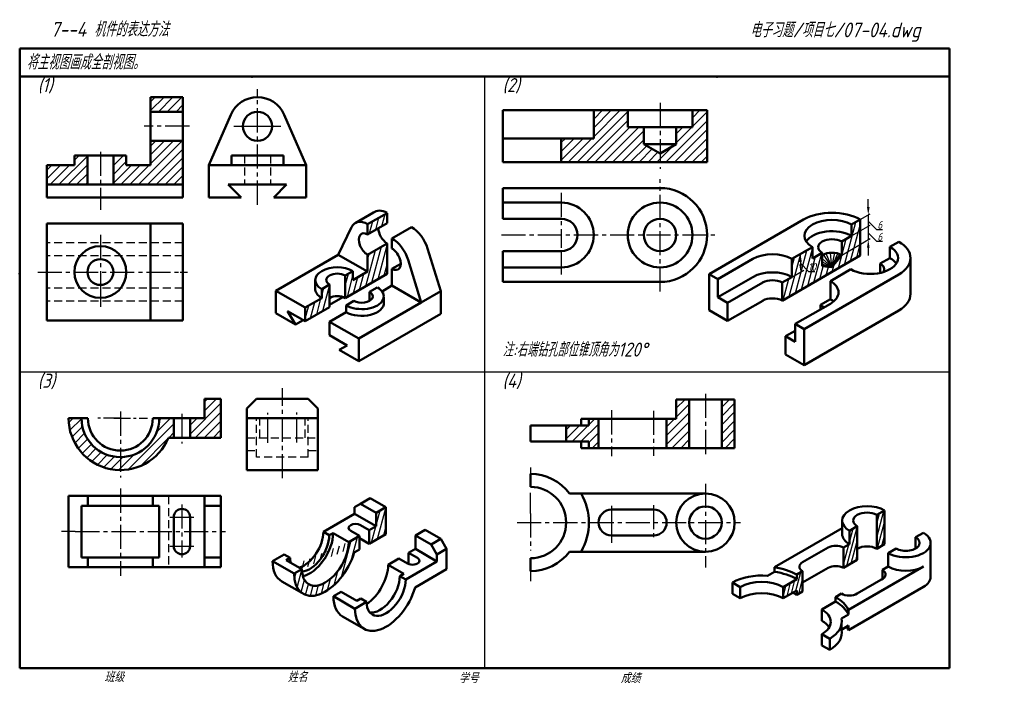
# Model space of a CAD drawing. Header units: millimetres. Extents: x 79 to 428, y 66 to 302.
import ezdxf

# ---------------------------------------------------------------- set-up
doc = ezdxf.new("R2010")
doc.units = ezdxf.units.MM
doc.header["$LTSCALE"] = 0.9
doc.linetypes.add('CENTER2', pattern=[28.575, 19.05, -3.175, 3.175, -3.175])
doc.linetypes.add('DASHED2', pattern=[9.525, 6.35, -3.175])
for name, color, linetype in [('剖面线层', 7, 'Continuous'), ('尺寸层', 221, 'Continuous'), ('细实线层', 7, 'Continuous')]:
    doc.layers.add(name, color=color, linetype=linetype)
for name, color, linetype, lineweight in [('文字层', 227, 'Continuous', 20), ('点画线层', 3, 'CENTER2', 25), ('答案层', 1, 'Continuous', 25), ('粗实线层', 7, 'Continuous', 50), ('虚线层', 2, 'DASHED2', 25)]:
    doc.layers.add(name, color=color, linetype=linetype, lineweight=lineweight)
doc.styles.add('工程字体（斜）', font='gbeitc.shx', dxfattribs={"bigfont": 'gbcbig.shx'})
doc.styles.add('工程斜体', font='gbeitc.shx', dxfattribs={"bigfont": 'gbcbig.shx'})

msp = doc.modelspace()

# ---------------------------------------------------------------- hatches: boundary and pattern name
at = {"layer": '剖面线层', "ltscale": 0.5}
h = msp.add_hatch(dxfattribs=at)
h.set_pattern_fill('ANSI31', scale=0.56, angle=30, style=0)
h.set_pattern_definition([(75, (39.8552, 36.2009), (-1.717416, 0.46018), [])])
h.paths.add_polyline_path([(188.9, 200.2), (188.9, 208.2), (186.13, 206.6), (186.13, 203.4), (180.24, 200), (180.24, 195.2)])
h.paths.add_polyline_path([(209.33, 212), (209.33, 222.8), (202.41, 218.8), (202.41, 212.8), (197.21, 209.8), (197.21, 213), (194.44, 211.4), (194.44, 203.4)])
h.paths.add_polyline_path([(209.33, 230), (209.33, 233.6), (202.41, 229.6), (202.41, 226)])
h = msp.add_hatch(dxfattribs=at)
h.set_pattern_fill('ANSI31', scale=0.56, angle=30, style=0)
h.set_pattern_definition([(75, (71.4685, 35.9175), (-1.717416, 0.46018), [])])
h.paths.add_polyline_path([(374.17, 225.47), (377.29, 227.27), (377.29, 231.27), (374.17, 229.47)])
h.paths.add_polyline_path([(374.17, 225.47), (370.71, 223.47), (370.71, 218.67), (377.29, 222.47), (377.29, 227.27)])
h.paths.add_polyline_path([(377.29, 218.47), (377.29, 222.47), (370.71, 218.67), (367.24, 214.36), (363.78, 214.67), (363.78, 219.47), (360.32, 217.47), (360.32, 221.47), (353.04, 217.27), (353.04, 210.87), (349.58, 208.87), (349.58, 202.47)])
h.paths.add_polyline_path([(358.5, 216.55), (361.88, 216.55), (361.88, 212.35), (358.5, 212.35)], flags=24)
h = msp.add_hatch(dxfattribs=at)
h.set_pattern_fill('ANSI31', scale=0.56, angle=30, style=0)
h.set_pattern_definition([(75, (46.1718, 16.1629), (-1.717416, 0.46018), [])])
edge = h.paths.add_edge_path()
edge.add_ellipse((187.39, 111.97), major_axis=(-5.88, -10.18), ratio=0.57735, start_angle=315, end_angle=495, ccw=False)
edge.add_line((179.08, 107.17), (176.31, 105.57))
edge.add_ellipse((187.39, 111.97), major_axis=(-7.84, -13.58), ratio=0.57735, start_angle=315, end_angle=472.9757)
edge.add_line((197.67, 113.1), (199.52, 114.17))
edge.add_line((199.52, 114.17), (199.52, 118.97))
edge.add_line((199.52, 118.97), (195.71, 116.77))
h.paths.add_polyline_path([(202.98, 120.97), (202.98, 116.17), (208.87, 119.57), (208.87, 129.17), (205.41, 127.17), (205.41, 122.37)])
h = msp.add_hatch(dxfattribs=at)
h.set_pattern_fill('ANSI31', scale=0.4, angle=30, style=0)
h.set_pattern_definition([(75, (79.6791, 16.2358), (-1.226726, 0.3287), [])])
h.paths.add_polyline_path([(356.84, 106.39), (354.76, 105.19), (354.76, 103.59), (349.91, 100.79), (349.91, 96.79), (354.76, 99.59), (354.76, 97.99), (356.84, 99.19)])
h.paths.add_polyline_path([(385.94, 127.99), (383.16, 126.39), (383.16, 114.39), (385.94, 115.99)])
h.paths.add_polyline_path([(376.24, 122.39), (373.47, 120.79), (373.47, 108.79), (376.24, 110.39)])
h.paths.add_polyline_path([(373.47, 115.99), (371.39, 114.79), (371.39, 107.59), (373.47, 108.79)])
at = {"layer": '答案层', "ltscale": 0.35}
h = msp.add_hatch(dxfattribs=at)
h.set_pattern_fill('ANSI31', color=6, scale=0.7, style=0)
h.paths.add_polyline_path([(102.95, 254.04), (98.35, 254.04), (98.35, 250.59), (88.57, 250.59), (88.57, 243.69), (102.95, 243.69)])
h.paths.add_polyline_path([(136.87, 259.22), (125.37, 259.22), (125.37, 250.59), (116.75, 250.59), (116.75, 254.04), (112.15, 254.04), (112.15, 243.69), (136.87, 243.69)])
h.paths.add_polyline_path([(136.87, 274.74), (125.37, 274.74), (125.37, 269.57), (136.87, 269.57)])
h = msp.add_hatch(dxfattribs=at)
h.set_pattern_fill('ANSI31', color=6, scale=0.7, style=0)
h.paths.add_polyline_path([(300.48, 258.06), (300.48, 264.06), (294.73, 264.06), (294.73, 270.06), (282.66, 270.06), (282.66, 260.06), (271.16, 260.06), (271.16, 251.66), (306.23, 251.66), (306.23, 254.74)])
h.paths.add_polyline_path([(322.91, 270.06), (317.73, 270.06), (317.73, 264.06), (311.98, 264.06), (311.98, 258.06), (306.23, 254.74), (306.23, 251.66), (322.91, 251.66)])
h = msp.add_hatch(dxfattribs=at)
h.set_pattern_fill('ANSI31', color=6, scale=0.7, style=0)
h.paths.add_polyline_path([(114.65, 146.92, -0.414214), (100.85, 160.72), (96.25, 160.72, 0.414214), (114.65, 142.32)])
h.paths.add_polyline_path([(131.71, 153.82), (133.63, 153.82), (133.63, 160.72), (128.45, 160.72, -0.414214), (114.65, 146.92), (114.65, 142.32, 0.305615)])
h.paths.add_polyline_path([(150.3, 167.62), (144.55, 167.62), (144.55, 160.72), (139.38, 160.72), (139.38, 153.82), (150.3, 153.82)])
h = msp.add_hatch(dxfattribs=at)
h.set_pattern_fill('ANSI31', color=6, scale=0.7, style=0)
h.paths.add_polyline_path([(284.4, 160.48), (280.95, 160.48), (280.95, 158.18), (278.17, 158.18), (272.9, 158.18), (272.9, 152.43), (278.17, 152.43), (280.95, 152.43), (280.95, 150.13), (284.4, 150.13)])
h.paths.add_polyline_path([(316.6, 167.38), (312, 167.38), (312, 160.48), (308.55, 160.48), (308.55, 150.13), (316.6, 150.13)])
h.paths.add_polyline_path([(332.7, 167.38), (328.1, 167.38), (328.1, 150.13), (332.7, 150.13)])

# ---------------------------------------------------------------- linework, layer by layer
at = {"layer": '尺寸层', "color": 7, "ltscale": 0.5}
for p, q in [((380.13, 235.71), (380.13, 238.51)), ((377.29, 231.27), (380.82, 233.31)), ((380.13, 232.91), (380.13, 224.11)), ((380.13, 230.75), (383.01, 227.73)), ((374.17, 225.47), (380.82, 229.31)), ((383.01, 227.73), (385.15, 227.73)), ((370.71, 218.67), (380.82, 224.51)), ((380.13, 226.56), (383.01, 223.55)), ((380.13, 221.31), (380.13, 218.51)), ((383.01, 223.55), (385.15, 223.55)), ((353.04, 210.87), (357.28, 213.32)), ((356.09, 216.23), (356.09, 215.43)), ((356.09, 215.83), (358.96, 212.82)), ((358.96, 212.82), (361.11, 212.82))]:
    msp.add_line(p, q, dxfattribs=at)
for points in [[(379.66, 235.71), (380.6, 235.71), (380.13, 232.91)], [(379.66, 221.31), (380.6, 221.31), (380.13, 224.11)], [(355.62, 216.23), (356.55, 216.23), (356.09, 219.03)], [(355.62, 215.43), (356.55, 215.43), (356.09, 212.63)]]:
    msp.add_solid(points, dxfattribs=at)
at = {"layer": '点画线层', "color": 7, "ltscale": 0.5}
for p, q in [((163.32, 236.51), (163.32, 277.53)), ((139.16, 264.39), (123.08, 264.39)), ((107.55, 255.36), (107.55, 234.76)), ((306.23, 205.72), (306.23, 245.67)), ((271.16, 240.75), (271.16, 221.27)), ((107.55, 225.79), (107.55, 206.42)), ((249.93, 225.79), (326.13, 225.79)), ((85.31, 212.64), (135.86, 212.64)), ((172.15, 139.44), (172.15, 171.43)), ((114.65, 163.09), (114.65, 139.67)), ((136.5, 162.33), (136.5, 151.7)), ((166.98, 152.01), (166.98, 162.63)), ((177.33, 152.09), (177.33, 162.76)), ((260.25, 143.28), (260.25, 136.33)), ((322.35, 137.44), (322.35, 107.71)), ((114.65, 135.74), (114.65, 104.72)), ((136.5, 130.13), (136.5, 111.29)), ((303.95, 129.87), (303.95, 117.12)), ((260.25, 126.9), (260.25, 113.73)), ((132.2, 125.64), (141.07, 125.64)), ((255.48, 123.68), (334.72, 123.68)), ((98.66, 120.47), (151.92, 120.47)), ((132.17, 115.29), (141.58, 115.29)), ((260.25, 111.03), (260.25, 102.85))]:
    msp.add_line(p, q, dxfattribs=at)
at = {"layer": '点画线层', "color": 1, "ltscale": 0.5}
for p, q in [((306.23, 272.72), (306.23, 249.28)), ((322.35, 169.41), (322.35, 147.95)), ((289, 163.58), (289, 147.2)), ((303.95, 163.39), (303.95, 147.42))]:
    msp.add_line(p, q, dxfattribs=at)
at = {"layer": '点画线层', "color": 7}
for p, q in [((271.16, 220.04), (271.16, 211.74)), ((135.86, 212.64), (138.52, 212.64)), ((107.55, 206.42), (107.55, 200.27)), ((260.25, 126.9), (260.25, 134.18)), ((98.66, 120.47), (93.71, 120.47))]:
    msp.add_line(p, q, dxfattribs=at)
at = {"layer": '点画线层', "color": 7, "ltscale": 0.35}
for p, q in [((114.65, 160.72), (106.11, 160.72)), ((112.28, 160.72), (124.25, 160.72))]:
    msp.add_line(p, q, dxfattribs=at)
at = {"layer": '点画线层', "color": 7, "ltscale": 0.35, "const_width": 0.25}
msp.add_lwpolyline([(380.01, 228.91, 1), (380.26, 228.91, 1)], format="xyb", close=True, dxfattribs=at)
at = {"layer": '答案层', "lineweight": 50, "ltscale": 0.35}
for p, q in [((136.87, 274.74), (125.37, 274.74)), ((125.37, 274.74), (125.37, 250.59)), ((136.87, 239.09), (136.87, 274.74)), ((125.37, 269.57), (136.87, 269.57)), ((282.66, 270.06), (250.46, 270.06)), ((250.46, 270.06), (250.46, 251.66)), ((282.66, 270.06), (282.66, 260.06)), ((322.91, 270.06), (282.66, 270.06)), ((294.73, 270.06), (294.73, 264.06)), ((317.73, 270.06), (317.73, 264.06)), ((322.91, 251.66), (322.91, 270.06)), ((317.73, 264.06), (294.73, 264.06)), ((300.48, 264.06), (300.48, 258.06)), ((311.98, 258.06), (311.98, 264.06)), ((125.37, 259.22), (136.87, 259.22)), ((271.16, 260.06), (250.46, 260.06)), ((282.66, 260.06), (271.16, 260.06)), ((271.16, 260.06), (271.16, 251.66)), ((311.98, 258.06), (300.48, 258.06)), ((300.48, 258.06), (306.23, 254.74)), ((306.23, 254.74), (311.98, 258.06)), ((116.75, 254.04), (98.35, 254.04)), ((98.35, 254.04), (98.35, 250.59)), ((102.95, 254.04), (102.95, 243.69)), ((112.15, 254.04), (112.15, 243.69)), ((116.75, 250.59), (116.75, 254.04)), ((250.46, 251.66), (322.91, 251.66)), ((88.57, 250.59), (88.57, 239.09)), ((98.35, 250.59), (88.57, 250.59)), ((125.37, 250.59), (116.75, 250.59)), ((88.57, 243.69), (136.87, 243.69)), ((88.57, 239.09), (136.87, 239.09)), ((144.55, 160.72), (144.55, 167.62)), ((144.55, 167.62), (150.3, 167.62)), ((150.3, 167.62), (150.3, 153.82)), ((332.7, 167.38), (312, 167.38)), ((312, 167.38), (312, 160.48)), ((316.6, 167.38), (316.6, 150.13)), ((328.1, 167.38), (328.1, 150.13)), ((332.7, 150.13), (332.7, 167.38)), ((103.15, 160.72), (96.25, 160.72)), ((126.15, 160.72), (144.55, 160.72)), ((133.63, 160.72), (133.63, 153.82)), ((139.38, 160.72), (139.38, 153.82)), ((272.9, 158.18), (260.25, 158.18)), ((260.25, 158.18), (260.25, 152.43)), ((272.9, 158.18), (272.9, 152.43)), ((278.17, 158.18), (272.9, 158.18)), ((312, 160.48), (278.17, 160.48)), ((278.17, 160.48), (278.17, 158.18)), ((280.95, 158.18), (278.17, 158.18)), ((280.95, 160.48), (280.95, 158.18)), ((284.4, 160.48), (284.4, 150.13)), ((308.55, 160.48), (308.55, 150.13)), ((150.3, 153.82), (131.71, 153.82)), ((260.25, 152.43), (278.17, 152.43)), ((278.17, 152.43), (278.17, 150.13)), ((280.95, 152.43), (278.17, 152.43)), ((280.95, 150.13), (280.95, 152.43)), ((278.17, 150.13), (332.7, 150.13))]:
    msp.add_line(p, q, dxfattribs=at)
for radius, end in [(18.4, 337.9757), (13.8, 0), (11.5, 0)]:
    msp.add_arc((114.65, 160.72), radius, 180, end, dxfattribs=at)
at = {"layer": '粗实线层', "color": 7, "ltscale": 0.5}
for p, q in [((408.91, 292.03), (78.91, 292.03)), ((78.91, 292.03), (78.91, 72.03)), ((408.91, 282.03), (408.91, 292.03)), ((238.88, 282.03), (78.91, 282.03)), ((408.91, 282.03), (238.88, 282.03)), ((408.91, 72.03), (408.91, 282.03)), ((146.07, 250.59), (153.82, 268.5)), ((180.57, 250.59), (172.82, 268.5)), ((78.91, 258.9), (78.91, 248.9)), ((154.12, 254.04), (172.52, 254.04)), ((154.12, 254.04), (154.12, 250.59)), ((172.52, 254.04), (172.52, 250.59)), ((146.07, 239.09), (146.07, 250.59)), ((146.07, 250.59), (180.57, 250.59)), ((180.57, 250.59), (180.57, 239.09)), ((152.97, 243.69), (157.57, 239.09)), ((173.67, 243.69), (152.97, 243.69)), ((173.67, 243.69), (169.07, 239.09)), ((250.46, 242.46), (306.23, 242.46)), ((250.46, 242.46), (250.46, 231.54)), ((146.07, 239.09), (157.57, 239.09)), ((180.57, 239.09), (169.07, 239.09)), ((271.16, 237.29), (250.46, 237.29)), ((204.48, 233.72), (198.01, 230.04)), ((202.41, 229.6), (209.33, 233.6)), ((209.33, 230), (209.33, 233.6)), ((271.16, 231.54), (250.46, 231.54)), ((323.6, 211.87), (357.2, 231.27)), ((377.29, 231.27), (374.17, 229.47)), ((377.29, 231.27), (374.17, 229.47)), ((377.29, 218.47), (377.29, 231.27)), ((88.57, 229.89), (136.87, 229.89)), ((88.57, 229.89), (88.57, 195.39)), ((125.37, 229.89), (125.37, 195.39)), ((136.87, 195.39), (136.87, 229.89)), ((192.01, 218.8), (196.68, 228.56)), ((202.41, 226), (209.33, 230)), ((202.41, 226), (202.41, 229.6)), ((211.05, 224.6), (217.98, 228.6)), ((374.17, 229.47), (374.17, 225.47)), ((211.05, 221), (211.05, 224.6)), ((374.17, 225.47), (370.71, 223.47)), ((202.41, 218.8), (209.33, 222.8)), ((209.33, 222.8), (209.33, 212)), ((228.37, 205.8), (223.7, 220.96)), ((360.32, 221.47), (353.04, 217.27)), ((360.32, 221.47), (357.2, 219.67)), ((360.32, 217.47), (360.32, 221.47)), ((370.71, 223.47), (370.71, 218.67)), ((387.83, 221.61), (390.94, 223.41)), ((387.83, 221.61), (387.83, 217.61)), ((192.01, 218.8), (169.84, 206)), ((192.01, 218.8), (202.41, 212.8)), ((202.41, 212.8), (202.41, 218.8)), ((221.45, 201.8), (216.78, 216.96)), ((250.46, 220.04), (250.46, 209.11)), ((271.16, 220.04), (250.46, 220.04)), ((326.71, 210.07), (339.18, 217.27)), ((377.29, 218.47), (349.58, 202.47)), ((353.04, 217.27), (353.04, 210.87)), ((363.78, 219.47), (360.32, 217.47)), ((363.78, 219.47), (363.78, 214.67)), ((367.24, 214.36), (370.71, 218.67)), ((384.36, 215.61), (387.83, 217.61)), ((395.1, 217.7), (395.1, 204.69)), ((211.05, 207.8), (211.05, 213.8)), ((271.16, 214.29), (250.46, 214.29)), ((367.24, 214.36), (363.78, 214.67)), ((366.68, 209.4), (373.97, 213.61)), ((384.36, 215.61), (384.36, 212.32)), ((183.84, 206.84), (183.83, 209.79)), ((197.21, 213), (194.44, 211.4)), ((209.33, 212), (194.44, 203.4)), ((194.44, 211.4), (194.44, 203.4)), ((197.21, 209.8), (197.21, 213)), ((202.41, 212.8), (197.21, 209.8)), ((326.71, 210.07), (323.6, 211.87)), ((323.6, 211.87), (323.6, 199.07)), ((326.71, 203.67), (339.18, 210.87)), ((326.71, 210.07), (326.71, 203.67)), ((353.04, 210.87), (349.58, 208.87)), ((357.34, 192.41), (390.94, 211.81)), ((188.9, 208.2), (186.13, 206.6)), ((186.13, 206.6), (186.13, 203.4)), ((188.9, 208.2), (188.9, 200.2)), ((205.86, 207.2), (203.09, 205.6)), ((207.53, 205.77), (211.05, 207.8)), ((211.05, 207.8), (221.45, 201.8)), ((250.46, 209.11), (306.23, 209.11)), ((330.18, 201.67), (342.65, 208.87)), ((349.58, 208.87), (349.58, 202.47)), ((366.68, 209.4), (366.68, 203)), ((169.84, 198), (169.84, 206)), ((169.84, 206), (180.24, 200)), ((180.24, 200), (186.13, 203.4)), ((188.9, 201), (193.66, 203.75)), ((203.09, 205.6), (203.09, 202.4)), ((208.15, 201.8), (208.15, 203.81)), ((221.45, 201.8), (228.37, 205.8)), ((228.37, 197.8), (228.37, 205.8)), ((330.18, 201.67), (326.71, 203.67)), ((366.68, 203), (363.21, 201)), ((188.9, 200.2), (180.24, 195.2)), ((180.24, 200), (180.24, 195.2)), ((197.54, 202.4), (194.77, 200.8)), ((194.77, 198.4), (194.77, 200.8)), ((199.28, 189), (221.45, 201.8)), ((330.18, 195.27), (342.65, 202.47)), ((330.18, 201.67), (330.18, 195.27)), ((354.22, 194.21), (366.68, 201.38)), ((363.21, 201), (363.21, 199.38)), ((169.84, 198), (176.77, 194)), ((180.24, 195.2), (174, 198.8)), ((176.77, 194), (174, 198.8)), ((188.88, 195), (194.77, 198.4)), ((188.88, 195), (194.77, 198.4)), ((228.37, 197.8), (199.28, 181)), ((323.6, 199.07), (330.18, 195.27)), ((357.34, 179.59), (390.94, 198.99)), ((88.57, 195.39), (136.87, 195.39)), ((176.77, 194), (179.54, 195.6)), ((199.28, 189), (188.88, 195)), ((188.88, 195), (188.88, 190.2)), ((354.22, 187.81), (354.22, 194.21)), ((354.22, 194.21), (357.34, 192.41)), ((357.34, 192.41), (357.34, 179.59)), ((188.88, 190.2), (195.12, 186.6)), ((199.28, 181), (199.28, 189)), ((350.76, 189.81), (354.22, 191.81)), ((350.76, 183.41), (350.76, 189.81)), ((350.76, 189.81), (354.22, 187.81)), ((192.35, 185), (195.12, 186.6)), ((199.28, 181), (192.35, 185)), ((357.34, 179.59), (350.76, 183.39)), ((159.5, 164.17), (162.95, 167.62)), ((181.35, 167.62), (162.95, 167.62)), ((184.8, 164.17), (181.35, 167.62)), ((159.5, 164.17), (159.5, 142.32)), ((184.8, 142.32), (184.8, 164.17)), ((159.5, 160.72), (184.8, 160.72)), ((159.5, 142.32), (184.8, 142.32)), ((260.25, 140.93), (260.25, 136.33)), ((150.3, 133.12), (96.25, 133.12)), ((96.25, 133.12), (96.25, 107.82)), ((103.15, 133.12), (103.15, 129.67)), ((126.15, 133.12), (126.15, 129.67)), ((144.55, 133.12), (144.55, 107.82)), ((150.3, 107.82), (150.3, 133.12)), ((322.35, 134.03), (274.05, 134.03)), ((100.85, 129.67), (100.85, 111.27)), ((128.45, 129.67), (100.85, 129.67)), ((128.45, 129.67), (128.45, 111.27)), ((150.3, 129.67), (144.55, 129.67)), ((199.86, 130.37), (197.79, 129.17)), ((203.33, 132.37), (199.86, 130.37)), ((199.86, 130.37), (205.41, 127.17)), ((208.87, 129.17), (203.33, 132.37)), ((197.79, 126.77), (186.7, 120.37)), ((197.79, 129.17), (197.79, 126.77)), ((197.79, 126.77), (205.41, 122.37)), ((208.87, 129.17), (205.41, 127.17)), ((205.41, 127.17), (205.41, 122.37)), ((208.87, 119.57), (208.87, 129.17)), ((303.95, 128.28), (289, 128.28)), ((383.16, 126.39), (385.94, 127.99)), ((383.16, 114.39), (383.16, 126.39)), ((385.94, 115.99), (385.94, 127.99)), ((133.63, 115.29), (133.63, 125.64)), ((139.38, 125.64), (139.38, 115.29)), ((202.98, 120.97), (199.86, 122.77)), ((205.41, 122.37), (202.98, 120.97)), ((205.41, 122.37), (202.98, 120.97)), ((370.9, 124.03), (370.88, 119.6)), ((373.47, 120.79), (376.24, 122.39)), ((376.24, 110.39), (376.24, 122.39)), ((188.78, 119.17), (186.7, 120.37)), ((190.16, 119.97), (188.78, 119.17)), ((195.71, 116.77), (190.16, 119.97)), ((199.52, 118.97), (195.71, 116.77)), ((199.52, 118.97), (196.4, 120.77)), ((199.52, 118.97), (199.52, 114.17)), ((202.98, 120.97), (202.98, 116.17)), ((208.87, 119.57), (202.98, 116.17)), ((219.39, 119.1), (222.85, 121.1)), ((224.93, 115.9), (219.39, 119.1)), ((219.39, 119.1), (219.39, 114.3)), ((222.85, 121.1), (228.4, 117.9)), ((289, 119.08), (303.95, 119.08)), ((346.85, 107.82), (370.89, 121.7)), ((373.47, 115.99), (373.47, 120.79)), ((396.92, 118.44), (399.69, 120.04)), ((202.98, 116.17), (199.52, 118.17)), ((224.93, 115.9), (228.4, 117.9)), ((224.93, 115.9), (227.01, 112.3)), ((228.4, 117.9), (230.47, 114.3)), ((371.39, 114.79), (373.47, 115.99)), ((383.16, 114.39), (385.94, 115.99)), ((402.28, 104.47), (402.28, 116.42)), ((172.84, 112.37), (168.69, 109.97)), ((174.92, 111.17), (172.84, 112.37)), ((199.52, 114.17), (197.67, 113.1)), ((216.96, 112.9), (219.39, 114.3)), ((220.08, 111.1), (216.96, 112.9)), ((216.96, 112.9), (216.96, 108.93)), ((219.39, 114.3), (227.01, 109.9)), ((227.01, 112.3), (230.47, 114.3)), ((227.01, 112.3), (227.01, 109.9)), ((230.47, 107.1), (230.47, 114.3)), ((322.35, 113.33), (274.05, 113.33)), ((365.84, 114.79), (356.84, 109.59)), ((371.39, 114.79), (371.39, 107.59)), ((387.22, 112.84), (389.99, 114.44)), ((387.22, 112.84), (387.22, 108.04)), ((128.45, 111.27), (100.85, 111.27)), ((103.15, 107.82), (103.15, 111.27)), ((126.15, 107.82), (126.15, 111.27)), ((150.3, 111.27), (144.55, 111.27)), ((168.69, 109.97), (176.31, 105.57)), ((173.54, 110.37), (174.92, 111.17)), ((179.08, 107.17), (173.54, 110.37)), ((209.69, 108.7), (213.5, 110.9)), ((215.23, 105.5), (209.69, 108.7)), ((216.62, 109.1), (213.5, 110.9)), ((227.01, 109.9), (215.93, 103.5)), ((260.25, 111.03), (260.25, 106.43)), ((371.39, 107.59), (376.24, 110.39)), ((96.25, 107.82), (150.3, 107.82)), ((176.31, 105.57), (179.08, 107.17)), ((213.85, 104.7), (215.23, 105.5)), ((230.47, 107.1), (219.27, 100.63)), ((346.85, 106.22), (344.37, 104.79)), ((346.85, 107.82), (346.85, 106.22)), ((354.76, 105.19), (356.84, 106.39)), ((354.76, 103.59), (354.76, 105.19)), ((365.84, 107.59), (356.84, 102.39)), ((356.84, 99.19), (356.84, 106.39)), ((399.69, 108.04), (373.08, 92.68)), ((387.22, 108.04), (385.14, 106.84)), ((385.14, 106.84), (385.14, 103.66)), ((179.11, 98.68), (171.95, 102.79)), ((215.93, 103.5), (213.85, 104.7)), ((331.9, 98.39), (331.9, 102.39)), ((334.67, 100.79), (331.9, 102.39)), ((354.76, 103.59), (349.91, 100.79)), ((385.4, 103.81), (376.14, 98.45)), ((190.29, 97.5), (193.06, 99.1)), ((198.6, 95.9), (193.06, 99.1)), ((334.67, 96.79), (331.9, 98.39)), ((334.67, 100.79), (334.67, 96.79)), ((349.91, 100.79), (349.91, 96.79)), ((349.91, 96.79), (354.76, 99.59)), ((354.76, 97.99), (354.76, 99.59)), ((354.76, 97.99), (356.84, 99.19)), ((370.59, 98.44), (368.52, 97.24)), ((399.69, 100.84), (373.08, 85.48)), ((197.91, 93.1), (190.29, 97.5)), ((202.07, 95.5), (197.91, 93.1)), ((197.91, 93.1), (202.07, 95.5)), ((199.99, 96.7), (198.6, 95.9)), ((202.07, 95.5), (199.99, 96.7)), ((368.52, 95.64), (363.67, 92.84)), ((368.52, 97.24), (368.52, 95.64)), ((363.67, 92.84), (363.67, 88.84)), ((373.08, 91.08), (370.59, 89.64)), ((373.08, 91.08), (373.08, 92.68)), ((201.14, 85.93), (193.54, 90.32)), ((363.67, 80.04), (363.67, 84.04)), ((366.44, 82.44), (363.67, 84.04)), ((370.59, 85.64), (370.59, 87.24)), ((373.08, 87.08), (370.59, 85.64)), ((373.08, 85.48), (373.08, 87.08)), ((366.44, 82.44), (366.44, 78.44)), ((366.44, 78.44), (363.67, 80.04))]:
    msp.add_line(p, q, dxfattribs=at)
at = {"layer": '粗实线层'}
msp.add_line((211.05, 213.8), (214.17, 215.6), dxfattribs=at)
at = {"layer": '粗实线层', "color": 7, "ltscale": 0.35}
msp.add_line((396.92, 118.44), (396.92, 114.44), dxfattribs=at)
at = {"layer": '粗实线层', "ltscale": 0.5}
msp.add_line((78.91, 72.03), (408.91, 72.03), dxfattribs=at)
at = {"layer": '粗实线层', "color": 7, "ltscale": 0.5}
for centre, radius in [((163.32, 264.39), 5.17), ((306.23, 225.79), 11.5), ((306.23, 225.79), 5.75), ((107.55, 212.64), 9.2), ((107.55, 212.64), 4.6), ((322.35, 123.68), 10.35), ((322.35, 123.68), 5.75)]:
    msp.add_circle(centre, radius, dxfattribs=at)
for centre, radius, start, end in [((163.32, 264.39), 10.35, 23.4018, 156.5982), ((306.23, 225.79), 16.68, 270, 90), ((271.16, 225.79), 11.5, 270, 90), ((271.16, 225.79), 5.75, 270, 90), ((260.25, 123.68), 17.25, 36.8699, 90), ((260.25, 123.68), 12.65, 270, 90), ((260.25, 123.68), 20.7, 330, 30), ((136.5, 125.64), 2.88, 0, 180), ((289, 123.68), 4.6, 90, 270), ((303.95, 123.68), 4.6, 270, 90), ((136.5, 115.29), 2.88, 180, 0), ((260.25, 123.68), 17.25, 270, 323.1301)]:
    msp.add_arc(centre, radius, start, end, dxfattribs=at)
for centre, major_axis, start_param, end_param in [((209.33, 226.4), (4.41, -7.64), 2.356194, 3.249347), ((202.41, 222.4), (4.41, -7.64), 2.356194, 3.518552), ((367.24, 225.47), (-9.8, 0), 3.926991, 7.068583), ((367.24, 225.47), (-14.21, 0), 3.926991, 5.497787), ((209.33, 226.4), (2.2, -3.82), 3.926991, 5.497787), ((217.98, 221.4), (4.41, -7.64), 1.193837, 2.356194), ((367.24, 221.47), (-9.8, 0), 3.926991, 5.921818), ((202.41, 222.4), (2.2, -3.82), 2.356194, 5.497787), ((211.05, 217.4), (4.41, -7.64), 1.193837, 2.356194), ((367.24, 221.47), (-4.9, 0), 3.926991, 7.068583), ((211.05, 217.4), (2.2, -3.82), 5.497787, 8.63938), ((380.9, 217.61), (-9.8, 0), 0.785398, 3.926991), ((380.9, 217.61), (-14.21, 0), 2.356194, 3.926991), ((346.11, 213.27), (-9.8, 0), 3.926991, 5.497787), ((367.24, 216.67), (-4.9, 0), 3.926991, 5.497787), ((380.9, 213.61), (-9.8, 0), 3.50296, 3.926991), ((191.67, 209.8), (-7.84, 0), 3.926991, 7.068583), ((380.9, 213.61), (-4.9, 0), 2.780226, 3.926991), ((191.67, 209.8), (-3.92, 0), 3.926991, 7.068583), ((346.11, 206.87), (-9.8, 0), 3.926991, 5.497787), ((191.67, 206.6), (-7.84, 0), 6.230498, 7.068583), ((200.32, 204), (-7.84, 0), 0.785398, 3.926991), ((346.11, 206.87), (-4.9, 0), 3.926991, 5.497787), ((359.77, 205.39), (-9.8, 0), 2.354639, 3.929784), ((191.67, 201.8), (-3.92, 0), 3.926991, 5.497787), ((200.32, 204), (-3.92, 0), 0.785398, 3.926991), ((346.11, 200.47), (-4.9, 0), 3.926991, 5.497787), ((359.77, 198.99), (-9.8, 0), 3.742857, 3.929784), ((380.9, 204.79), (-14.21, 0), 2.356194, 3.153025), ((200.32, 201.6), (-7.84, 0), 0.785398, 3.184479), ((359.77, 198.99), (-4.9, 0), 3.51663, 3.932578), ((379.7, 124.39), (-8.82, 0), 3.926991, 7.068583), ((379.7, 124.39), (-4.9, 0), 3.926991, 7.068583), ((198.13, 121.77), (-2.45, 0), 3.926991, 7.068583), ((179.77, 116.37), (-4.9, -8.49), 6.840784, 8.63938), ((181.85, 115.17), (-4.9, -8.49), 6.66352, 8.63938), ((181.85, 115.17), (-5.88, -10.18), 6.774068, 8.63938), ((379.7, 119.59), (-8.82, 0), 6.280371, 7.068583), ((393.46, 116.44), (-8.82, 0), 0.785398, 3.926991), ((187.39, 111.97), (-5.88, -10.18), 5.497787, 8.63938), ((368.62, 113.19), (-3.92, 0), 3.926991, 5.497787), ((393.46, 116.44), (-4.9, 0), 0.785398, 3.926991), ((187.39, 111.97), (-7.84, -13.58), 5.497787, 8.254983), ((379.7, 112.39), (-4.9, 0), 3.926991, 5.497787), ((179.77, 116.37), (-7.84, -13.58), 5.497787, 6.285044), ((181.85, 115.17), (-4.9, -8.49), 5.497787, 5.725586), ((201.38, 103.9), (-5.88, -10.18), 7.155831, 8.63938), ((218.35, 110.1), (-2.45, 0), 0.785398, 3.926991), ((359.61, 107.99), (-3.92, 0), 5.497787, 7.068583), ((342.29, 96.39), (-14.7, 0), 4.570492, 5.497787), ((342.29, 97.99), (-17.64, 0), 3.926991, 4.45059), ((342.29, 96.39), (-17.64, 0), 3.926991, 4.45059), ((368.62, 105.99), (-3.92, 0), 3.926991, 5.497787), ((382.37, 105.24), (-3.92, 0), 2.261174, 3.926991), ((393.46, 111.64), (-8.82, 0), 0.785398, 2.356194), ((209, 99.5), (-4.9, -8.49), 5.497787, 8.63938), ((206.92, 100.7), (-4.9, -8.49), 6.496941, 8.63938), ((342.29, 96.39), (-10.78, 0), 3.926991, 5.497787), ((393.46, 104.44), (-8.82, 0), 2.356194, 3.145918), ((209, 99.5), (-7.84, -13.58), 5.497787, 8.254983), ((342.29, 92.39), (-10.78, 0), 3.926991, 5.497787), ((342.29, 90.79), (-17.64, 0), 3.926991, 4.038332), ((373.37, 100.04), (-3.92, 0), 0.785398, 2.357625), ((201.38, 103.9), (-7.84, -13.58), 5.497787, 6.283188), ((356.04, 90.04), (-17.64, 0), 3.403392, 3.926991), ((356.04, 88.44), (-17.64, 0), 3.403392, 3.926991), ((356.04, 88.44), (-10.78, 0), 2.356194, 3.926991), ((356.04, 84.44), (-10.78, 0), 3.468813, 3.926991), ((356.04, 88.44), (-14.7, 0), 2.356194, 3.28349), ((356.04, 84.44), (-14.7, 0), 2.356194, 3.28349), ((356.04, 82.84), (-17.64, 0), 3.403392, 3.527566)]:
    msp.add_ellipse(centre, major_axis=major_axis, ratio=0.57735, start_param=start_param, end_param=end_param, dxfattribs=at)
at = {"layer": '粗实线层', "color": 7}
for p in [(161.41, 282.03), (243.91, 282.03), (326.41, 282.03), (78.91, 212.03)]:
    msp.add_point(p, dxfattribs=at)
at = {"layer": '细实线层', "color": 7, "ltscale": 0.5}
for p, q in [((243.91, 282.03), (243.91, 72.03)), ((250.46, 270.06), (250.46, 251.66)), ((322.91, 270.06), (250.46, 270.06)), ((322.91, 251.66), (322.91, 270.06)), ((154.91, 264.39), (171.63, 264.39)), ((250.46, 251.66), (322.91, 251.66)), ((186.13, 203.4), (180.24, 200)), ((408.91, 177.03), (78.91, 177.03)), ((144.55, 160.72), (144.55, 167.62)), ((144.55, 167.62), (150.3, 167.62)), ((150.3, 167.62), (150.3, 153.82)), ((332.7, 167.38), (312, 167.38)), ((312, 167.38), (312, 160.48)), ((332.7, 167.38), (332.7, 150.13)), ((96.25, 160.72), (103.15, 160.72)), ((126.15, 160.72), (144.55, 160.72)), ((278.17, 158.18), (260.25, 158.18)), ((260.25, 158.18), (260.25, 152.43)), ((312, 160.48), (278.17, 160.48)), ((278.17, 160.48), (278.17, 158.18)), ((150.3, 153.82), (131.71, 153.82)), ((260.25, 152.43), (278.17, 152.43)), ((278.17, 152.43), (278.17, 150.13)), ((278.17, 150.13), (332.7, 150.13)), ((289, 129.65), (289, 116.54)), ((150.3, 107.82), (150.3, 107.82)), ((179.08, 107.17), (176.31, 105.57))]:
    msp.add_line(p, q, dxfattribs=at)
at = {"layer": '细实线层', "color": 7, "ltscale": 0.35}
for q in [(363.78, 217.47), (364.19, 218.88), (365.21, 219.24), (366.71, 219.48), (368.28, 219.44), (369.3, 219.24), (370.03, 219), (370.4, 218.83), (370.71, 218.67), (363.78, 216.31), (363.78, 215.42), (363.78, 215.02), (363.78, 214.67)]:
    msp.add_line((367.24, 214.36), q, dxfattribs=at)
at = {"layer": '细实线层', "color": 7}
msp.add_point((78.91, 212.03), dxfattribs=at)
at = {"layer": '虚线层', "color": 7, "ltscale": 0.5}
for p, q in [((158.72, 254.04), (158.72, 243.69)), ((167.92, 254.04), (167.92, 243.69)), ((136.87, 222.99), (88.57, 222.99)), ((136.87, 218.39), (88.57, 218.39)), ((136.87, 206.89), (88.57, 206.89)), ((136.87, 202.29), (88.57, 202.29)), ((162.95, 146.92), (162.95, 160.72)), ((164.1, 153.82), (164.1, 160.72)), ((180.2, 153.82), (180.2, 160.72)), ((181.35, 146.92), (181.35, 160.72)), ((159.5, 153.82), (184.8, 153.82)), ((159.5, 149.22), (162.95, 149.22)), ((181.35, 146.92), (162.95, 146.92)), ((181.35, 149.22), (184.8, 149.22)), ((131.71, 133.12), (131.71, 107.82))]:
    msp.add_line(p, q, dxfattribs=at)

# ---------------------------------------------------------------- texts
at = {"layer": '尺寸层', "color": 7, "ltscale": 0.5, "char_height": 2.8, "attachment_point": 5, "style": '工程字体（斜）'}
for s, insert in [('6', (384.23, 229.42)), ('6', (384.23, 225.18)), ('10', (360.19, 214.45))]:
    msp.add_mtext(s, dxfattribs=dict(at, insert=insert))
at = {"layer": '文字层', "color": 7, "style": '工程字体（斜）'}
for s, p in [('班级', (108.94, 67.06)), ('姓名', (174.03, 67.04)), ('学号', (234.8, 66.66)), ('成绩', (292.23, 66.66))]:
    msp.add_text(s, height=3.5, dxfattribs=at).set_placement(p)
at = {"layer": '细实线层', "color": 7, "ltscale": 0.5}
for s, height, style, p in [('  7--4 机件的表达方法  ', 5.25, '工程字体（斜）', (84.19, 296.2)), ('电子习题/项目七/07-04.dwg', 5.25, '工程斜体', (338.17, 295.99)), ('将主视图画成全剖视图。', 5.25, '工程斜体', (81.38, 284.56)), ('(1)', 5, '工程斜体', (85.31, 276.53)), ('(2)', 5, '工程斜体', (250.31, 276.53)), ('注:右端钻孔部位锥顶角为120%%D', 5, '工程斜体', (250.31, 182.61)), ('(3)', 5, '工程斜体', (85.31, 171.53)), ('(4)', 5, '工程斜体', (250.31, 171.53))]:
    msp.add_text(s, height=height, dxfattribs=dict(at, style=style)).set_placement(p)

doc.saveas('drawing.dxf')
